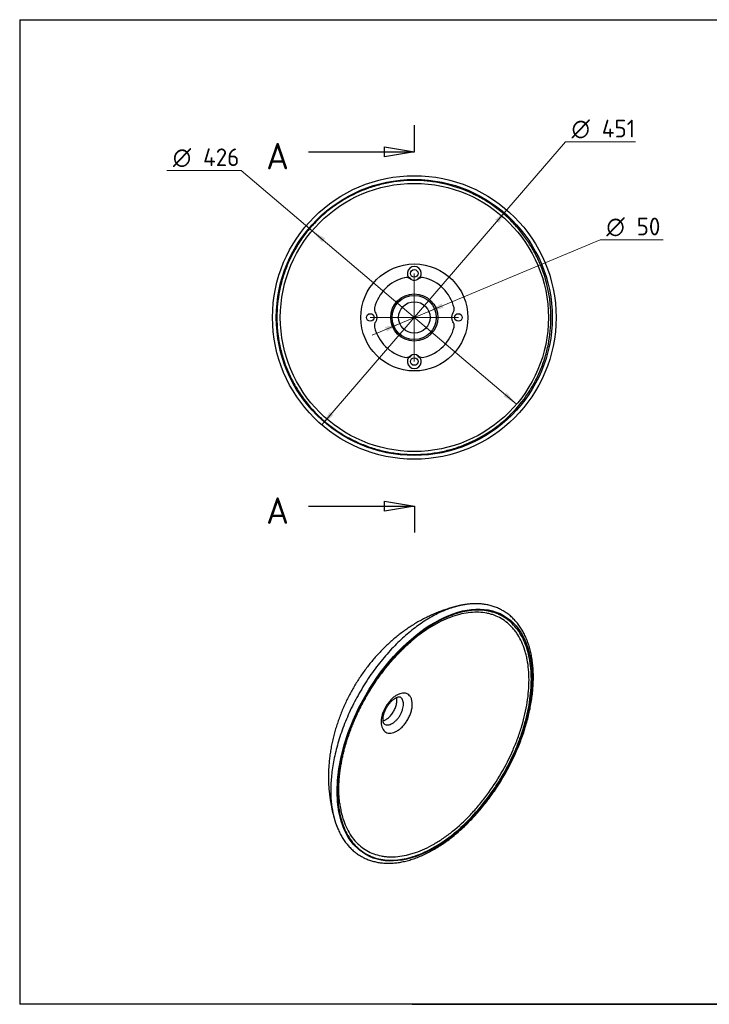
# Model space of a CAD drawing. Header units: millimetres. Extents: x 87 to 2279, y 58 to 1623.
# Tile 1 of 2: x 87 to 1183, y 58 to 1623. Entities that reach past the tile are written whole.
import ezdxf
from ezdxf.enums import TextEntityAlignment as Align
from ezdxf.lldxf.tags import DXFTag

# ---------------------------------------------------------------- set-up
doc = ezdxf.new("R2010")
doc.units = ezdxf.units.MM
for name, color, linetype in [('1', 7, 'Continuous'), ('CUP', 7, 'Continuous'), ('Default', 7, 'Continuous'), ('Predefinito', 7, 'Continuous')]:
    doc.layers.add(name, color=color, linetype=linetype)
doc.styles.add('SEACAD_seiso_ttf', font='seiso.ttf')
doc.styles.add('SEACAD_semeci1_ttf', font='semeci1.ttf')
tags = doc.linetypes.add('CENTER2', pattern=[28.575, 19.05, -3.175, 3.175, -3.175]).pattern_tags.tags
tags[10:11] = [DXFTag(74, 4), DXFTag(75, 0), DXFTag(340, '0'), DXFTag(46, 0.0), DXFTag(50, 0.0), DXFTag(44, 0.0), DXFTag(45, 0.0)]
tags[8:9] = [DXFTag(74, 4), DXFTag(75, 0), DXFTag(340, '0'), DXFTag(46, 0.0), DXFTag(50, 0.0), DXFTag(44, 0.0), DXFTag(45, 0.0)]
tags[6:7] = [DXFTag(74, 4), DXFTag(75, 0), DXFTag(340, '0'), DXFTag(46, 0.0), DXFTag(50, 0.0), DXFTag(44, 0.0), DXFTag(45, 0.0)]
tags[4:5] = [DXFTag(74, 4), DXFTag(75, 0), DXFTag(340, '0'), DXFTag(46, 0.0), DXFTag(50, 0.0), DXFTag(44, 0.0), DXFTag(45, 0.0)]
tags = doc.linetypes.add('HIDDEN2', pattern=[4.7625, 3.175, -1.5875]).pattern_tags.tags
tags[6:7] = [DXFTag(74, 4), DXFTag(75, 0), DXFTag(340, '0'), DXFTag(46, 0.0), DXFTag(50, 0.0), DXFTag(44, 0.0), DXFTag(45, 0.0)]
tags[4:5] = [DXFTag(74, 4), DXFTag(75, 0), DXFTag(340, '0'), DXFTag(46, 0.0), DXFTag(50, 0.0), DXFTag(44, 0.0), DXFTag(45, 0.0)]

# ---------------------------------------------------------------- blocks, each defined once
blk = doc.blocks.new('SEANNOT_GROUP2')
at = {"layer": 'Default', "color": 136, "linetype": 'CENTER2', "lineweight": 9}
for p, q in [((713.9, 1219.6), (713.9, 1202.6)), ((713.9, 1205.6), (713.9, 1093.6)), ((643.9, 1149.6), (660.9, 1149.6)), ((769.9, 1149.6), (657.9, 1149.6)), ((783.9, 1149.6), (766.9, 1149.6)), ((713.9, 1079.6), (713.9, 1096.6))]:
    blk.add_line(p, q, dxfattribs=at)
blk = doc.blocks.new('SE1')
at = {"color": 7, "linetype": 'Continuous', "style": 'SEACAD_seiso_ttf'}
blk.add_text('A', height=42, dxfattribs=at).set_placement((478.6, 1427), align=Align.TOP_LEFT)
blk = doc.blocks.new('SE2')
at = {"color": 7, "linetype": 'Continuous', "style": 'SEACAD_seiso_ttf'}
blk.add_text('A', height=42, dxfattribs=at).set_placement((478.6, 863.7), align=Align.TOP_LEFT)
blk = doc.blocks.new('SE3')
at = {"color": 7, "linetype": 'Continuous'}
for points in [[(546, 1413), (714, 1413)], [(666.4, 1405.1), (666.4, 1421), (714, 1413), (666.4, 1405.1)]]:
    blk.add_lwpolyline(points, dxfattribs=at)
blk = doc.blocks.new('SE4')
at = {"color": 7, "linetype": 'Continuous'}
for points in [[(546, 849.7), (714, 849.7)], [(666.4, 841.8), (666.4, 857.7), (714, 849.7), (666.4, 841.8)]]:
    blk.add_lwpolyline(points, dxfattribs=at)
blk = doc.blocks.new('SE')
at = {"layer": 'Default', "color": 7, "linetype": 'CENTER2'}
for p, q in [((714, 1413), (714, 1455)), ((714, 849.7), (714, 807.7))]:
    blk.add_line(p, q, dxfattribs=at)
at = {"layer": 'Default', "color": 7, "linetype": 'CENTER2', "const_width": 0.00035}
blk.add_lwpolyline([(714, 1413), (714, 849.7)], dxfattribs=at)
at = {"layer": 'Default'}
for name in ['SE1', 'SE3', 'SE2', 'SE4']:
    blk.add_blockref(name, (0, 0), dxfattribs=at)
blk = doc.blocks.new('GDimGGroup')
at = {"layer": 'Default', "linetype": 'Continuous', "lineweight": 9}
for points in [[(842.3, 1304.9), (848.3, 1299.8), (860.8, 1320.4)], [(579.5, 999.5), (567, 978.9), (585.5, 994.3)]]:
    blk.add_hatch(color=136, dxfattribs=at).paths.add_polyline_path(points)
at = {"layer": 'Default', "color": 136, "linetype": 'Continuous', "lineweight": 9}
for p, q in [((860.8, 1320.4), (954.1, 1428.8)), ((954.1, 1428.8), (1065.6, 1428.8)), ((567, 978.9), (860.8, 1320.4))]:
    blk.add_line(p, q, dxfattribs=at)
for s, style, p in [('O', 'SEACAD_semeci1_ttf', (963.9, 1463.8)), ('451', 'SEACAD_seiso_ttf', (1011.9, 1463.8))]:
    blk.add_text(s, height=28, dxfattribs=dict(at, style=style)).set_placement(p, align=Align.TOP_LEFT)
blk = doc.blocks.new('GDimGGroup1')
at = {"layer": 'Default', "linetype": 'Continuous', "lineweight": 9}
for points in [[(567.2, 1269.1), (572.3, 1275.2), (551.6, 1287.5)], [(855.7, 1024.1), (876.4, 1011.7), (860.8, 1030.1)]]:
    blk.add_hatch(color=136, dxfattribs=at).paths.add_polyline_path(points)
at = {"layer": 'Default', "color": 136, "linetype": 'Continuous', "lineweight": 9}
for p, q in [((439, 1383.2), (320.5, 1383.2)), ((551.6, 1287.5), (439, 1383.2)), ((876.4, 1011.7), (551.6, 1287.5))]:
    blk.add_line(p, q, dxfattribs=at)
for s, style, p in [('O', 'SEACAD_semeci1_ttf', (330.3, 1418.2)), ('426', 'SEACAD_seiso_ttf', (378.3, 1418.2))]:
    blk.add_text(s, height=28, dxfattribs=dict(at, style=style)).set_placement(p, align=Align.TOP_LEFT)
blk = doc.blocks.new('GDimGGroup7')
at = {"layer": 'Default', "linetype": 'Continuous', "lineweight": 9}
for points in [[(757.4, 1172.1), (736.9, 1159.3), (760.4, 1164.8)], [(667.3, 1134.5), (670.4, 1127.1), (690.8, 1140)]]:
    blk.add_hatch(color=136, dxfattribs=at).paths.add_polyline_path(points)
at = {"layer": 'Default', "color": 136, "linetype": 'Continuous', "lineweight": 9}
for p, q in [((736.9, 1159.3), (1009.4, 1273.2)), ((1009.4, 1273.2), (1109.5, 1273.2)), ((646.9, 1121.6), (736.9, 1159.3))]:
    blk.add_line(p, q, dxfattribs=at)
for s, style, p in [('O', 'SEACAD_semeci1_ttf', (1019.2, 1308.2)), ('50', 'SEACAD_seiso_ttf', (1067.2, 1308.2))]:
    blk.add_text(s, height=28, dxfattribs=dict(at, style=style)).set_placement(p, align=Align.TOP_LEFT)

msp = doc.modelspace()

# ---------------------------------------------------------------- linework, layer by layer
at = {"layer": '1', "color": 7, "linetype": 'Continuous'}
for p, q in [((86.9, 1622.8), (2274.9, 1622.8)), ((86.9, 1622.8), (86.9, 58.3)), ((2274.9, 58.3), (86.9, 58.3)), ((710.3, 58.5), (2274.9, 58.5))]:
    msp.add_line(p, q, dxfattribs=at)
at = {"layer": 'CUP', "color": 7, "linetype": 'Continuous'}
for centre, radius in [((713.9, 1149.6), 225.3), ((713.9, 1149.6), 219.3), ((714, 1149.6), 213), ((713.8, 1149.6), 35), ((713.9, 1149.6), 25)]:
    msp.add_circle(centre, radius, dxfattribs=at)
at = {"layer": 'CUP', "color": 7, "linetype": 'HIDDEN2'}
for centre, radius in [((713.9, 1149.6), 85), ((713.9, 1219.6), 6), ((713.9, 1149.6), 37.5), ((643.9, 1149.6), 6), ((783.9, 1149.6), 6), ((713.9, 1079.6), 6)]:
    msp.add_circle(centre, radius, dxfattribs=at)
for centre, radius, start, end in [((713.9, 1219.6), 11, 325.3652, 214.6348), ((713.9, 1149.6), 65, 103.6032, 166.3968), ((700.9, 1203.1), 10, 51.9762, 103.6032), ((713.9, 1219.6), 11, 188.8155, 192.9837), ((700.9, 1203.1), 11, 34.6348, 69.3177), ((713.9, 1219.6), 11, 231.9762, 308.0238), ((726.8, 1203.1), 11, 110.6823, 145.3652), ((726.8, 1203.1), 10, 76.3968, 128.0238), ((713.9, 1219.6), 11, 345.2502, 351.1845), ((713.9, 1149.6), 65, 13.6032, 76.3968), ((660.4, 1162.6), 10, 166.3968, 218.0238), ((767.3, 1162.6), 10, 321.9762, 13.6032), ((660.4, 1136.7), 10, 141.9762, 193.6032), ((643.9, 1149.6), 11, 321.9762, 38.0238), ((783.9, 1149.6), 11, 141.9762, 218.0238), ((767.3, 1136.7), 10, 346.3968, 38.0238), ((713.9, 1149.6), 65, 193.6032, 256.3968), ((713.9, 1149.6), 65, 283.6032, 346.3968), ((700.9, 1096.2), 10, 256.3968, 308.0238), ((713.9, 1079.6), 11, 145.3652, 34.6348), ((713.9, 1079.6), 11, 165.2502, 171.1845), ((700.9, 1096.2), 11, 290.6823, 325.3652), ((713.9, 1079.6), 11, 51.9762, 128.0238), ((726.8, 1096.2), 11, 214.6348, 249.3177), ((726.8, 1096.2), 10, 231.9762, 283.6032), ((713.9, 1079.6), 11, 8.8155, 12.9837)]:
    msp.add_arc(centre, radius, start, end, dxfattribs=at)
at = {"layer": 'CUP', "color": 7, "linetype": 'Continuous'}
msp.add_arc((810.4, 418.5), 232.9, 179.8029, 197.5731, dxfattribs=at)
msp.add_ellipse((746.3, 486.1), major_axis=(109.6, 189.9), ratio=0.57735, dxfattribs=at)
for points, knots in [([(495.6, 1149.6), (495.6, 1164), (497, 1178.1), (501.1, 1199), (502.9, 1205.9), (507, 1219.6), (509.4, 1226.4), (517.6, 1246.1), (524.3, 1258.6), (536.2, 1276.4), (540.5, 1282.2), (549.6, 1293.2), (554.4, 1298.5), (569.4, 1313.6), (580.4, 1322.6), (595.3, 1332.5), (598.3, 1334.5), (604.5, 1338.1), (607.6, 1339.9), (617, 1344.9), (623.4, 1348), (636.5, 1353.4), (643.2, 1355.8), (653.4, 1358.9), (656.9, 1359.8), (663.8, 1361.6), (667.3, 1362.4), (684.9, 1365.9), (699, 1367.3), (720.3, 1367.3), (727.4, 1366.9), (738.1, 1365.9), (741.7, 1365.4), (748.8, 1364.4), (752.3, 1363.8), (769.7, 1360.3), (783.3, 1356.2), (803.1, 1348), (809.6, 1345), (822.2, 1338.2), (828.3, 1334.6), (846, 1322.8), (857, 1313.8), (872.3, 1298.5), (877.1, 1293.2), (886.1, 1282.2), (890.3, 1276.6), (898.2, 1264.8), (901.9, 1258.7), (908.6, 1246.1), (911.7, 1239.6), (919.9, 1219.8), (924, 1206.2), (928.2, 1185.3), (929.3, 1178.2), (930.7, 1163.9), (931.1, 1156.8), (931.1, 1135.5), (929.7, 1121.4), (925.5, 1100.3), (923.8, 1093.3), (919.6, 1079.7), (917.2, 1073), (911.8, 1059.9), (908.8, 1053.5), (903.8, 1044.1), (902, 1041), (898.3, 1034.8), (896.4, 1031.8), (886.5, 1016.9), (877.4, 1005.9), (862.4, 990.8), (857.1, 986), (848.8, 979.2), (846, 977), (840.2, 972.7), (837.3, 970.7), (822.5, 960.8), (810, 954.1), (793.6, 947.3), (790.2, 946), (783.5, 943.6), (780.1, 942.4), (769.8, 939.3), (762.9, 937.6), (742, 933.4), (727.9, 932), (706.4, 932), (699.2, 932.3), (685, 933.7), (678, 934.7), (664.1, 937.5), (657.2, 939.2), (643.6, 943.3), (636.8, 945.8), (616.9, 953.9), (604.4, 960.6), (586.7, 972.4), (580.9, 976.7), (569.8, 985.8), (564.5, 990.6), (549.4, 1005.6), (540.4, 1016.6), (528.5, 1034.4), (524.8, 1040.6), (518, 1053.1), (515, 1059.6), (509.5, 1072.6), (507.1, 1079.3), (503, 1092.9), (501.2, 1099.9), (497, 1121), (495.6, 1135.2), (495.6, 1149.6)], [0, 0, 0, 0, 0.03125, 0.03125, 0.046875, 0.046875, 0.0625, 0.0625, 0.09375, 0.09375, 0.109375, 0.109375, 0.125, 0.125, 0.15625, 0.15625, 0.164062, 0.164062, 0.171875, 0.171875, 0.1875, 0.1875, 0.203125, 0.203125, 0.210938, 0.210938, 0.21875, 0.21875, 0.25, 0.25, 0.265625, 0.265625, 0.273438, 0.273438, 0.28125, 0.28125, 0.3125, 0.3125, 0.328125, 0.328125, 0.34375, 0.34375, 0.375, 0.375, 0.390625, 0.390625, 0.40625, 0.40625, 0.421875, 0.421875, 0.4375, 0.4375, 0.46875, 0.46875, 0.484375, 0.484375, 0.5, 0.5, 0.53125, 0.53125, 0.546875, 0.546875, 0.5625, 0.5625, 0.578125, 0.578125, 0.585938, 0.585938, 0.59375, 0.59375, 0.625, 0.625, 0.640625, 0.640625, 0.648438, 0.648438, 0.65625, 0.65625, 0.6875, 0.6875, 0.695313, 0.695313, 0.703125, 0.703125, 0.71875, 0.71875, 0.75, 0.75, 0.765625, 0.765625, 0.78125, 0.78125, 0.796875, 0.796875, 0.8125, 0.8125, 0.84375, 0.84375, 0.859375, 0.859375, 0.875, 0.875, 0.90625, 0.90625, 0.921875, 0.921875, 0.9375, 0.9375, 0.953125, 0.953125, 0.96875, 0.96875, 1, 1, 1, 1]), ([(786.7, 691.9), (784.7, 691.5), (780.7, 690.6), (773.6, 688.7), (766.1, 686.4), (758.5, 683.8), (751, 681), (743.5, 677.8), (736.1, 674.4), (728.7, 670.8), (721.5, 666.8), (714.3, 662.6), (707.2, 658.1), (700.2, 653.3), (693.3, 648.3), (686.5, 643), (679.9, 637.5), (673.4, 631.7), (667.1, 625.7), (660.9, 619.5), (654.9, 613.1), (649, 606.5), (643.4, 599.7), (638, 592.7), (632.7, 585.6), (627.7, 578.3), (622.9, 570.9), (618.3, 563.3), (613.9, 555.6), (609.7, 547.8), (605.8, 539.8), (602, 531.7), (598.5, 523.5), (595.3, 515.2), (592.3, 506.8), (589.5, 498.2), (587, 489.6), (584.8, 480.9), (582.8, 472.1), (581.2, 463.3), (579.8, 454.4), (578.7, 445.5), (578, 436.6), (577.5, 427.7), (577.5, 422.4), (577.5, 419.3)], [0, 0, 0, 0, 0.014853, 0.036479, 0.058215, 0.080073, 0.102064, 0.124195, 0.146477, 0.168915, 0.191514, 0.214275, 0.237196, 0.260272, 0.283492, 0.306842, 0.330306, 0.353862, 0.377491, 0.401171, 0.424879, 0.4486, 0.472323, 0.496042, 0.519756, 0.543466, 0.567179, 0.590904, 0.614651, 0.638432, 0.662256, 0.686135, 0.71008, 0.7341, 0.7582, 0.782383, 0.806645, 0.830978, 0.855367, 0.87979, 0.904218, 0.928625, 0.952981, 0.977259, 1, 1, 1, 1]), ([(590.5, 341.9), (590.9, 340.8), (592.2, 337.4), (594.8, 331.6), (598.5, 324.8), (602.5, 318.4), (607, 312.5), (611.8, 307.2), (616.9, 302.3), (622.4, 297.9), (628.3, 294.1), (634.4, 290.7), (640.8, 288), (647.5, 285.7), (654.4, 284.1), (661.6, 282.9), (669, 282.4), (676.6, 282.4), (684.3, 282.9), (692.3, 284.1), (700.4, 285.8), (708.6, 288), (716.8, 290.8), (725.2, 294.2), (733.6, 298.1), (742, 302.5), (750.4, 307.4), (758.7, 312.8), (767, 318.7), (775.3, 325), (783.4, 331.8), (791.5, 339), (799.4, 346.6), (807.1, 354.6), (814.7, 363), (822, 371.7), (829.2, 380.7), (836.1, 390), (842.8, 399.5), (849.2, 409.3), (855.3, 419.3), (861.1, 429.5), (866.5, 439.9), (871.7, 450.4), (876.5, 460.9), (880.9, 471.6), (885, 482.3), (888.7, 493), (891.9, 503.8), (894.8, 514.4), (897.3, 525.1), (899.3, 535.6), (900.9, 546), (902.1, 556.2), (902.9, 566.3), (903.2, 576.1), (903.1, 585.8), (902.5, 595.1), (901.5, 604.2), (900, 613), (898.1, 621.5), (895.8, 629.5), (893, 637.3), (889.8, 644.5), (886.2, 651.4), (882.2, 657.8), (877.8, 663.8), (873.1, 669.2), (868, 674.2), (862.5, 678.6), (856.8, 682.5), (850.7, 685.9), (844.3, 688.8), (837.7, 691.1), (830.8, 692.9), (823.7, 694.1), (816.2, 694.7), (808.8, 694.8), (801.4, 694.3), (797, 693.7), (794.8, 693.4)], [0, 0, 0, 0, 0.005218, 0.018228, 0.0312, 0.044132, 0.057018, 0.069855, 0.082649, 0.095402, 0.108129, 0.120842, 0.133556, 0.146283, 0.159039, 0.171831, 0.18467, 0.197551, 0.210481, 0.223448, 0.236449, 0.249476, 0.262522, 0.275583, 0.288651, 0.301723, 0.314797, 0.327868, 0.340937, 0.354001, 0.367061, 0.380117, 0.393168, 0.406216, 0.419259, 0.432299, 0.445336, 0.458371, 0.471404, 0.484435, 0.497466, 0.510497, 0.523527, 0.536559, 0.549592, 0.562627, 0.575664, 0.588704, 0.601748, 0.614796, 0.627848, 0.640905, 0.653967, 0.667034, 0.680106, 0.693184, 0.706264, 0.719347, 0.73243, 0.74551, 0.758581, 0.77164, 0.784679, 0.797693, 0.81067, 0.823609, 0.8365, 0.849345, 0.862144, 0.874903, 0.887633, 0.900347, 0.91306, 0.925785, 0.938535, 0.951323, 0.964154, 0.97703, 0.989953, 1, 1, 1, 1]), ([(592, 397), (592, 408.7), (593, 420.9), (595.9, 439.6), (597.1, 445.9), (600, 458.8), (601.8, 465.3), (607.6, 484.8), (612.3, 497.7), (620.7, 517.1), (623.7, 523.5), (630.1, 536.3), (633.5, 542.6), (644.2, 561), (651.9, 572.8), (662.5, 587), (664.6, 589.8), (669, 595.4), (671.2, 598.1), (677.8, 606), (682.4, 611.1), (691.6, 620.9), (696.3, 625.6), (703.6, 632.3), (706, 634.5), (710.9, 638.7), (713.4, 640.8), (725.8, 650.8), (735.8, 657.7), (750.9, 666.4), (755.9, 669.1), (763.5, 672.6), (766, 673.7), (771, 675.7), (773.5, 676.6), (785.8, 680.9), (795.4, 683.1), (809.4, 684.5), (814, 684.7), (822.9, 684.3), (827.2, 683.8), (839.8, 681.4), (847.5, 678.6), (858.3, 672.4), (861.7, 670), (868.1, 664.7), (871.1, 661.8), (876.7, 655.4), (879.3, 651.9), (884, 644.4), (886.2, 640.3), (892, 627.5), (894.9, 618.1), (897.9, 602.7), (898.6, 597.4), (899.6, 586.3), (899.9, 580.6), (899.9, 563.2), (898.9, 551.1), (896, 532.3), (894.7, 525.8), (891.8, 513), (890.1, 506.6), (886.3, 493.7), (884.1, 487.2), (880.6, 477.4), (879.4, 474.2), (876.8, 467.7), (875.4, 464.4), (868.4, 448.2), (862, 435.5), (851.3, 417.1), (847.6, 411), (841.7, 402.1), (839.7, 399.1), (835.7, 393.3), (833.6, 390.4), (823.1, 376.3), (814.3, 365.7), (802.7, 353.4), (800.3, 351), (795.5, 346.3), (793.1, 344), (785.9, 337.2), (781, 333), (766.2, 321.1), (756.2, 314.1), (741, 305.3), (735.9, 302.7), (725.9, 298), (721, 296), (711.1, 292.6), (706.3, 291.2), (696.6, 289), (691.8, 288.2), (677.8, 286.8), (668.9, 287.1), (656.4, 289.5), (652.3, 290.6), (644.5, 293.5), (640.7, 295.3), (630, 301.4), (623.7, 306.7), (615.2, 316.3), (612.6, 319.8), (607.8, 327.4), (605.7, 331.4), (601.8, 339.8), (600.1, 344.3), (597.2, 353.7), (595.9, 358.7), (593, 374.2), (592, 385.2), (592, 397)], [0, 0, 0, 0, 0.03125, 0.03125, 0.046875, 0.046875, 0.0625, 0.0625, 0.09375, 0.09375, 0.109375, 0.109375, 0.125, 0.125, 0.15625, 0.15625, 0.164063, 0.164063, 0.171875, 0.171875, 0.1875, 0.1875, 0.203125, 0.203125, 0.210938, 0.210938, 0.21875, 0.21875, 0.25, 0.25, 0.265625, 0.265625, 0.273438, 0.273438, 0.28125, 0.28125, 0.3125, 0.3125, 0.328125, 0.328125, 0.34375, 0.34375, 0.375, 0.375, 0.390625, 0.390625, 0.40625, 0.40625, 0.421875, 0.421875, 0.4375, 0.4375, 0.46875, 0.46875, 0.484375, 0.484375, 0.5, 0.5, 0.53125, 0.53125, 0.546875, 0.546875, 0.5625, 0.5625, 0.578125, 0.578125, 0.585938, 0.585938, 0.59375, 0.59375, 0.625, 0.625, 0.640625, 0.640625, 0.648438, 0.648438, 0.65625, 0.65625, 0.6875, 0.6875, 0.695313, 0.695313, 0.703125, 0.703125, 0.71875, 0.71875, 0.75, 0.75, 0.765625, 0.765625, 0.78125, 0.78125, 0.796875, 0.796875, 0.8125, 0.8125, 0.84375, 0.84375, 0.859375, 0.859375, 0.875, 0.875, 0.90625, 0.90625, 0.921875, 0.921875, 0.9375, 0.9375, 0.953125, 0.953125, 0.96875, 0.96875, 1, 1, 1, 1]), ([(597.8, 363.7), (598.6, 360.2), (599.5, 356.7), (602, 348.6), (603.7, 344.2), (609.4, 331.7), (614.1, 324.4), (620.9, 316.5), (622.4, 315), (625.3, 312.1), (626.9, 310.7), (631.6, 306.8), (635, 304.5), (645.4, 298.5), (653.1, 295.7), (663.4, 293.7), (665.5, 293.3), (669.8, 292.9), (672, 292.7), (678.5, 292.4), (683, 292.6), (692.1, 293.5), (696.7, 294.2), (703.8, 295.8), (706.2, 296.4), (711, 297.8), (713.5, 298.6), (725.6, 302.8), (735.4, 307.3), (750.2, 315.8), (755.2, 318.9), (765.1, 325.8), (770, 329.4), (784.5, 341.1), (793.9, 349.8), (807.6, 364.2), (812.2, 369.3), (820.9, 379.7), (825.1, 385.1), (837.4, 401.6), (845, 413.1), (859.1, 437.5), (865.3, 449.9), (873.5, 468.7), (876.1, 475), (880.7, 487.8), (882.9, 494.2), (888.5, 513.3), (891.4, 525.8), (894.3, 544.2), (895, 550.3), (896, 562.2), (896.2, 568.1), (896.2, 585.1), (895.3, 595.8), (892.8, 608.4), (892.3, 610.9), (891.1, 615.8), (890.4, 618.1), (888.3, 625.1), (886.6, 629.5), (882.8, 637.8), (880.7, 641.7), (877.3, 647.2), (876, 649), (873.5, 652.4), (872.1, 654.1), (865.2, 662), (859, 667.2), (848.6, 673.2), (844.9, 674.9), (839.1, 677.1), (837.2, 677.7), (833.2, 678.8), (831.2, 679.3), (820.9, 681.3), (812.2, 681.7), (798.5, 680.3), (793.8, 679.6), (784.3, 677.4), (779.5, 676.1), (765.1, 671.1), (755.3, 666.6), (744, 660.2), (742.8, 659.4), (741.6, 658.7)], [0.0354739, 0.0354739, 0.0354739, 0.0354739, 0.046875, 0.046875, 0.0625, 0.0625, 0.09375, 0.09375, 0.1015625, 0.1015625, 0.109375, 0.109375, 0.125, 0.125, 0.15625, 0.15625, 0.1640625, 0.1640625, 0.171875, 0.171875, 0.1875, 0.1875, 0.203125, 0.203125, 0.2109375, 0.2109375, 0.21875, 0.21875, 0.25, 0.25, 0.265625, 0.265625, 0.28125, 0.28125, 0.3125, 0.3125, 0.328125, 0.328125, 0.34375, 0.34375, 0.375, 0.375, 0.40625, 0.40625, 0.421875, 0.421875, 0.4375, 0.4375, 0.46875, 0.46875, 0.484375, 0.484375, 0.5, 0.5, 0.53125, 0.53125, 0.5390625, 0.5390625, 0.546875, 0.546875, 0.5625, 0.5625, 0.578125, 0.578125, 0.5859375, 0.5859375, 0.59375, 0.59375, 0.625, 0.625, 0.640625, 0.640625, 0.6484375, 0.6484375, 0.65625, 0.65625, 0.6875, 0.6875, 0.703125, 0.703125, 0.71875, 0.71875, 0.75, 0.75, 0.7538833, 0.7538833, 0.7538833, 0.7538833]), ([(741.6, 658.7), (737.8, 656.4), (734.1, 654), (725.5, 648.1), (720.7, 644.5), (715.1, 640.1), (714.4, 639.5), (713.7, 638.9)], [0.75388328, 0.75388328, 0.75388328, 0.75388328, 0.765625, 0.765625, 0.78125, 0.78125, 0.78357324, 0.78357324, 0.78357324, 0.78357324]), ([(595.4, 377.2), (595.4, 377.7), (595.1, 379.9), (594.6, 384.4), (594.2, 390.4), (594, 396.6), (594, 402.9), (594.2, 409.4), (594.6, 416), (595.2, 422.7), (596, 429.4), (597, 436.3), (598.3, 443.3), (599.7, 450.3), (601.3, 457.4), (603.1, 464.5), (605.1, 471.6), (607.3, 478.8), (609.7, 486), (612.3, 493.2), (615, 500.4), (618, 507.6), (621.1, 514.7), (624.4, 521.8), (627.8, 528.8), (631.4, 535.8), (635.1, 542.7), (639.1, 549.6), (643.2, 556.4), (647.4, 563.2), (651.7, 569.8), (656.2, 576.3), (660.8, 582.6), (665.4, 588.8), (670.2, 594.8), (675.1, 600.6), (680, 606.4), (685.1, 612), (690.3, 617.4), (695.6, 622.7), (700.9, 627.7), (706.2, 632.6), (710.7, 636.4), (713, 638.3), (713.8, 638.9)], [0, 0, 0, 0, 0.005176, 0.029777, 0.05433, 0.078857, 0.10337, 0.12788, 0.152399, 0.176934, 0.201493, 0.226086, 0.250722, 0.275352, 0.299981, 0.324559, 0.349132, 0.373742, 0.398436, 0.423065, 0.447724, 0.472491, 0.49722, 0.521768, 0.546183, 0.570678, 0.595312, 0.620049, 0.644856, 0.669693, 0.694519, 0.719288, 0.743964, 0.768513, 0.792925, 0.817348, 0.841914, 0.866596, 0.891359, 0.916164, 0.940972, 0.965733, 0.990409, 1, 1, 1, 1]), ([(661.2, 506.6), (661.2, 508.5), (661.4, 510.4), (662, 514.5), (662.5, 516.5), (663.7, 520.7), (664.5, 522.8), (666.3, 526.9), (667.3, 529), (669.6, 533), (670.9, 534.9), (673.6, 538.5), (675, 540.2), (678, 543.4), (679.5, 544.8), (682.7, 547.4), (684.3, 548.5), (687.6, 550.4), (689.2, 551.1), (692.4, 552.2), (693.9, 552.6), (696.9, 552.9), (698.4, 552.8), (701, 552.3), (702.3, 551.9), (704.6, 550.5), (705.6, 549.7), (707.4, 547.6), (708.2, 546.4), (709.4, 543.6), (709.9, 542.1), (710.5, 538.8), (710.7, 537), (710.7, 533.3), (710.6, 531.4), (709.9, 527.3), (709.4, 525.2), (708.2, 521.1), (707.5, 519), (705.6, 514.8), (704.6, 512.8), (702.3, 508.8), (701.1, 506.9), (698.4, 503.3), (697, 501.6), (694, 498.4), (692.4, 496.9), (689.2, 494.4), (687.6, 493.3), (684.4, 491.4), (682.8, 490.6), (679.6, 489.5), (678, 489.2), (675, 488.9), (673.6, 488.9), (670.9, 489.5), (669.6, 489.9), (667.4, 491.2), (666.3, 492.1), (664.5, 494.2), (663.8, 495.4), (661.9, 499.5), (661.2, 502.8), (661.2, 506.6)], [0, 0, 0, 0, 0.03125, 0.03125, 0.0625, 0.0625, 0.09375, 0.09375, 0.125, 0.125, 0.15625, 0.15625, 0.1875, 0.1875, 0.21875, 0.21875, 0.25, 0.25, 0.28125, 0.28125, 0.3125, 0.3125, 0.34375, 0.34375, 0.375, 0.375, 0.40625, 0.40625, 0.4375, 0.4375, 0.46875, 0.46875, 0.5, 0.5, 0.53125, 0.53125, 0.5625, 0.5625, 0.59375, 0.59375, 0.625, 0.625, 0.65625, 0.65625, 0.6875, 0.6875, 0.71875, 0.71875, 0.75, 0.75, 0.78125, 0.78125, 0.8125, 0.8125, 0.84375, 0.84375, 0.875, 0.875, 0.90625, 0.90625, 0.9375, 0.9375, 1, 1, 1, 1]), ([(664.3, 508.8), (664.3, 509.1), (664.2, 509.8), (664.2, 511.3), (664.3, 513.2), (664.6, 515.3), (665.1, 517.6), (665.7, 520), (666.5, 522.5), (667.5, 524.9), (668.6, 527.4), (669.9, 529.8), (671.3, 532.1), (672.9, 534.4), (674.5, 536.5), (676.2, 538.5), (678, 540.4), (679.8, 542), (681.5, 543.3), (683.1, 544.4), (684.7, 545.3), (686.1, 546), (687.5, 546.5), (688.7, 546.8), (689.7, 546.9), (690.4, 546.9), (691, 546.9), (691.2, 546.8), (691.4, 546.7), (691.4, 546.7)], [0, 0, 0, 0, 0.018891, 0.054176, 0.090191, 0.127181, 0.165047, 0.203587, 0.242532, 0.281579, 0.320359, 0.358718, 0.396998, 0.436003, 0.475528, 0.515175, 0.554363, 0.592669, 0.629749, 0.665566, 0.702085, 0.739283, 0.776628, 0.814032, 0.851542, 0.889467, 0.928584, 0.970598, 1, 1, 1, 1]), ([(666.5, 503.3), (667.3, 502.9), (668.2, 502.5), (670.1, 502.2), (671.1, 502.1), (673.2, 502.3), (674.4, 502.6), (676.6, 503.4), (677.8, 503.9), (680.1, 505.3), (681.3, 506.1), (683.5, 507.9), (684.6, 508.9), (686.8, 511.2), (687.8, 512.4), (689.7, 515), (690.6, 516.3), (692.3, 519.2), (693, 520.7), (694.3, 523.6), (694.8, 525.1), (695.7, 528.1), (696.1, 529.6), (696.5, 532.4), (696.6, 533.9), (696.6, 536.5), (696.5, 537.8), (696.1, 540.2), (695.7, 541.3), (694.4, 544.2), (693.1, 545.7), (691.5, 546.7), (691.4, 546.7), (691.4, 546.7)], [0.1254564, 0.1254564, 0.1254564, 0.1254564, 0.15625, 0.15625, 0.1875, 0.1875, 0.21875, 0.21875, 0.25, 0.25, 0.28125, 0.28125, 0.3125, 0.3125, 0.34375, 0.34375, 0.375, 0.375, 0.40625, 0.40625, 0.4375, 0.4375, 0.46875, 0.46875, 0.5, 0.5, 0.53125, 0.53125, 0.5625, 0.5625, 0.625, 0.625, 0.6254758, 0.6254758, 0.6254758, 0.6254758]), ([(666.5, 503.3), (666.4, 503.4), (666.3, 503.5), (666, 503.8), (665.6, 504.3), (665.2, 505), (664.8, 506), (664.5, 507.3), (664.4, 508.2), (664.3, 508.8)], [0, 0, 0, 0, 0.138054, 0.299607, 0.447275, 0.585573, 0.731764, 0.871891, 1, 1, 1, 1]), ([(595.4, 377.2), (595.8, 374), (596.3, 370.9), (597.2, 366.4), (597.5, 365.1), (597.8, 363.7)], [0.02166937, 0.02166937, 0.02166937, 0.02166937, 0.03125, 0.03125, 0.03547394, 0.03547394, 0.03547394, 0.03547394])]:
    msp.add_open_spline(points, degree=3, knots=knots, dxfattribs=at)
for points, weights in [([(774.7, 688.7), (526.1, 610), (585.5, 358.2)], [1, 0.528369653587, 1]), ([(794.6, 693.4), (784.8, 691.9), (774.7, 688.7)], [1, 0.997858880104, 1]), ([(664.3, 508.7), (692.8, 517), (685.7, 545.8)], [1, 0.51629029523, 1]), ([(585.5, 358.2), (587.5, 349.7), (590.4, 342)], [1, 0.998539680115, 1])]:
    msp.add_rational_spline(points, weights, degree=2, dxfattribs=at)
at = {"layer": 'Predefinito', "color": 7, "linetype": 'Continuous'}
msp.add_line((710.3, 58.5), (710.3, 58.3), dxfattribs=at)

# ---------------------------------------------------------------- block references
at = {"layer": 'Default'}
for name in ['SE', 'GDimGGroup', 'GDimGGroup1', 'GDimGGroup7', 'SEANNOT_GROUP2']:
    msp.add_blockref(name, (0, 0), dxfattribs=at)

doc.saveas('drawing.dxf')
